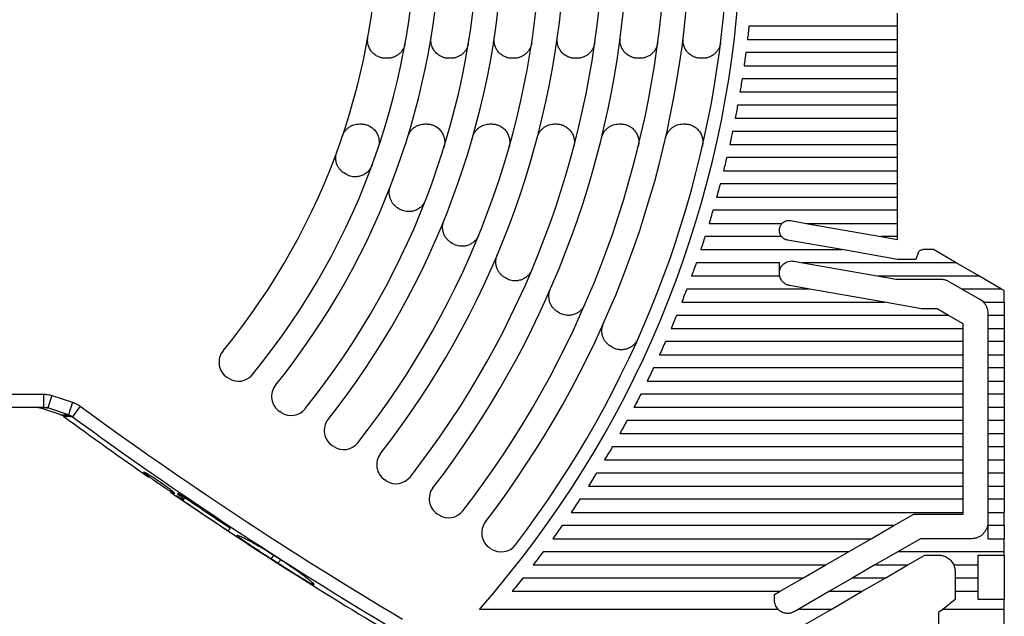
# Model space of a CAD drawing. Header units: millimetres. Extents: x 8 to 341, y 8 to 262.
# Tile 5 of 15: x 156 to 216, y 64 to 100. Entities that reach past the tile are written whole.
import ezdxf

# ---------------------------------------------------------------- set-up
doc = ezdxf.new("R2010")
doc.units = ezdxf.units.MM
doc.header["$LTSCALE"] = 1.25
doc.layers.add('DIMENSIONS', color=140, linetype='Continuous', lineweight=25)
doc.styles.add('SLDTEXTSTYLE0', font='TXT', dxfattribs={"width": 0.7})
doc.dimstyles.new('SLDDIMSTYLE2', dxfattribs={"dimtxt": 2.69751, "dimasz": 4.1275, "dimexe": 0, "dimexo": 0.0625, "dimgap": 0.674377, "dimtad": 0, "dimtih": 1, "dimtoh": 1, "dimrnd": 1e-09, "dimzin": 4, "dimdsep": 46, "dimtxsty": 'SLDTEXTSTYLE0', "dimsah": 1, "dimcen": 0.09, "dimadec": 0, "dimazin": 1, "dimtfac": 1, "dimtofl": 0, "dimtmove": 0, "dimatfit": 3, "dimfxl": 0, "dimfrac": 2, "dimtolj": 1, "dimtzin": 12, "dimarcsym": 0})

# ---------------------------------------------------------------- blocks, each defined once
blk = doc.blocks.new('_D_7')
at = {"layer": 'DIMENSIONS'}
for p, q in [((210.209, 142.555), (243.847, 142.555)), ((239.878, 142.555), (239.878, 107.477)), ((235.871, 102.586), (234.965, 102.586)), ((234.965, 102.586), (234.965, 98.299)), ((243.886, 102.586), (244.792, 102.586)), ((244.792, 102.586), (244.792, 98.299)), ((234.965, 98.299), (235.871, 98.299)), ((244.792, 98.299), (243.886, 98.299)), ((239.878, 62.555), (239.878, 97.695)), ((217.092, 62.555), (243.847, 62.555))]:
    blk.add_line(p, q, dxfattribs=at)
for points in [[(239.878, 142.555), (239.243, 138.427), (240.513, 138.427)], [(239.878, 62.555), (240.513, 66.682), (239.243, 66.682)]]:
    blk.add_solid(points, dxfattribs=at)
at = {"layer": 'DIMENSIONS', "char_height": 2.6458, "attachment_point": 1, "style": 'SLDTEXTSTYLE0'}
for s, insert in [('80.0', (235.871, 106.601)), ('3.15', (235.871, 101.71))]:
    blk.add_mtext(s, dxfattribs=dict(at, insert=insert))

msp = doc.modelspace()

# ---------------------------------------------------------------- linework, layer by layer
for p, q in [((209.005, 99.755), (209.005, 100.555)), ((209.005, 99.755), (199.947, 99.755)), ((209.005, 98.955), (209.005, 99.755)), ((199.858, 98.955), (209.005, 98.955)), ((209.005, 98.155), (209.005, 98.955)), ((177.921, 97.805), (177.819, 97.805)), ((181.777, 97.805), (181.675, 97.805)), ((185.624, 97.805), (185.523, 97.805)), ((189.465, 97.805), (189.364, 97.805)), ((193.301, 97.805), (193.2, 97.805)), ((197.132, 97.805), (197.031, 97.805)), ((209.005, 98.155), (199.758, 98.155)), ((209.005, 97.355), (209.005, 98.155)), ((199.648, 97.355), (209.005, 97.355)), ((209.005, 96.555), (209.005, 97.355)), ((209.005, 96.555), (199.529, 96.555)), ((209.005, 95.755), (209.005, 96.555)), ((199.399, 95.755), (209.005, 95.755)), ((209.005, 94.955), (209.005, 95.755)), ((209.005, 94.955), (199.258, 94.955)), ((209.005, 94.155), (209.005, 94.955)), ((176.213, 93.805), (176.319, 93.805)), ((180.209, 93.805), (180.313, 93.805)), ((184.172, 93.805), (184.276, 93.805)), ((188.112, 93.805), (188.216, 93.805)), ((192.033, 93.805), (192.136, 93.805)), ((195.938, 93.805), (196.041, 93.805)), ((199.107, 94.155), (209.005, 94.155)), ((209.005, 93.355), (209.005, 94.155)), ((209.005, 93.355), (198.946, 93.355)), ((209.005, 92.555), (209.005, 93.355)), ((198.774, 92.555), (209.005, 92.555)), ((209.005, 91.755), (209.005, 92.555)), ((209.005, 91.755), (198.592, 91.755)), ((209.005, 90.955), (209.005, 91.755)), ((175.361, 90.766), (175.275, 90.822)), ((198.399, 90.955), (209.005, 90.955)), ((209.005, 90.155), (209.005, 90.955)), ((209.005, 90.155), (198.195, 90.155)), ((209.005, 89.355), (209.005, 90.155)), ((197.98, 89.355), (209.005, 89.355)), ((209.005, 88.555), (209.005, 89.355)), ((178.622, 88.648), (178.537, 88.703)), ((209.005, 88.555), (197.755, 88.555)), ((209.005, 87.755), (209.005, 88.555)), ((197.518, 87.755), (201.976, 87.755)), ((202.497, 87.921), (203.439, 87.755)), ((203.439, 87.755), (209.005, 87.755)), ((203.439, 87.755), (207.976, 86.955)), ((209.005, 86.955), (209.005, 87.755)), ((201.805, 87.319), (201.805, 87.339)), ((181.872, 86.537), (181.787, 86.592)), ((201.931, 86.955), (197.27, 86.955)), ((205.602, 86.155), (202.292, 86.738)), ((209.005, 86.955), (207.976, 86.955)), ((207.976, 86.955), (209.005, 86.773)), ((209.005, 86.773), (209.005, 86.955)), ((197.01, 86.155), (205.602, 86.155)), ((209.005, 85.555), (205.602, 86.155)), ((210.251, 85.957), (210.105, 85.555)), ((211.185, 86.155), (210.533, 86.155)), ((212.571, 85.355), (211.185, 86.155)), ((201.805, 85.355), (196.739, 85.355)), ((201.805, 84.555), (201.805, 85.355)), ((202.673, 85.452), (203.229, 85.355)), ((203.229, 85.355), (207.766, 84.555)), ((212.571, 85.355), (203.229, 85.355)), ((210.105, 85.555), (209.005, 85.555)), ((213.956, 84.555), (212.571, 85.355)), ((185.114, 84.432), (185.028, 84.488)), ((196.456, 84.555), (201.805, 84.555)), ((207.766, 84.555), (213.956, 84.555)), ((207.766, 84.555), (208.9, 84.355)), ((208.9, 84.355), (211.635, 84.355)), ((212.135, 84.221), (212.942, 83.755)), ((215.342, 83.755), (213.956, 84.555)), ((203.664, 83.755), (196.161, 83.755)), ((203.664, 83.755), (202.416, 83.975)), ((208.202, 82.955), (203.664, 83.755)), ((212.942, 83.755), (214.328, 82.955)), ((215.342, 83.755), (212.942, 83.755)), ((215.505, 83.661), (215.342, 83.755)), ((215.505, 82.955), (215.505, 83.661)), ((195.855, 82.955), (208.202, 82.955)), ((210.47, 82.555), (208.202, 82.955)), ((214.328, 82.955), (215.505, 82.955)), ((215.505, 82.955), (215.505, 82.155)), ((188.347, 82.332), (188.262, 82.387)), ((211.421, 82.555), (210.47, 82.555)), ((212.113, 82.155), (211.421, 82.555)), ((214.505, 82.275), (214.505, 82.155)), ((212.113, 82.155), (195.536, 82.155)), ((213.005, 81.64), (212.113, 82.155)), ((213.005, 81.355), (213.005, 81.64)), ((215.505, 82.155), (214.505, 82.155)), ((214.505, 82.155), (214.505, 81.355)), ((215.505, 82.155), (215.505, 81.355)), ((195.204, 81.355), (213.005, 81.355)), ((213.005, 80.555), (213.005, 81.355)), ((214.505, 81.355), (215.505, 81.355)), ((214.505, 81.355), (214.505, 80.555)), ((215.505, 81.355), (215.505, 80.555)), ((213.005, 80.555), (194.86, 80.555)), ((213.005, 79.755), (213.005, 80.555)), ((215.505, 80.555), (214.505, 80.555)), ((214.505, 80.555), (214.505, 79.755)), ((215.505, 80.555), (215.505, 79.755)), ((191.575, 80.236), (191.49, 80.291)), ((194.503, 79.755), (213.005, 79.755)), ((213.005, 78.955), (213.005, 79.755)), ((214.505, 79.755), (215.505, 79.755)), ((214.505, 79.755), (214.505, 78.955)), ((215.505, 79.755), (215.505, 78.955)), ((213.005, 78.955), (194.133, 78.955)), ((213.005, 78.155), (213.005, 78.955)), ((215.505, 78.955), (214.505, 78.955)), ((214.505, 78.955), (214.505, 78.155)), ((215.505, 78.955), (215.505, 78.155)), ((168.248, 78.321), (168.163, 78.375)), ((193.75, 78.155), (213.005, 78.155)), ((213.005, 77.355), (213.005, 78.155)), ((214.505, 78.155), (215.505, 78.155)), ((214.505, 78.155), (214.505, 77.355)), ((215.505, 78.155), (215.505, 77.355)), ((122.501, 77.355), (156.966, 77.355)), ((156.966, 77.355), (156.966, 76.555)), ((157.476, 77.274), (157.229, 76.514)), ((157.476, 77.274), (158.744, 76.86)), ((158.744, 76.86), (158.496, 76.101)), ((213.005, 77.355), (193.353, 77.355)), ((213.005, 76.555), (213.005, 77.355)), ((215.505, 77.355), (214.505, 77.355)), ((214.505, 77.355), (214.505, 76.555)), ((215.505, 77.355), (215.505, 76.555)), ((122.501, 76.555), (156.966, 76.555)), ((156.546, 76.553), (156.51, 76.555)), ((156.698, 76.545), (156.546, 76.553)), ((156.64, 76.545), (156.765, 76.514)), ((157.993, 76.109), (156.756, 76.515)), ((158.496, 76.101), (157.229, 76.514)), ((159.203, 76.625), (158.734, 75.983)), ((171.453, 76.239), (171.368, 76.294)), ((192.942, 76.555), (213.005, 76.555)), ((213.005, 75.755), (213.005, 76.555)), ((214.505, 76.555), (215.505, 76.555)), ((214.505, 76.555), (214.505, 75.755)), ((215.505, 76.555), (215.505, 75.755)), ((213.005, 75.755), (192.517, 75.755)), ((213.005, 74.955), (213.005, 75.755)), ((215.505, 75.755), (214.505, 75.755)), ((214.505, 75.755), (214.505, 74.955)), ((215.505, 75.755), (215.505, 74.955)), ((192.078, 74.955), (213.005, 74.955)), ((213.005, 74.155), (213.005, 74.955)), ((214.505, 74.955), (215.505, 74.955)), ((214.505, 74.955), (214.505, 74.155)), ((215.505, 74.955), (215.505, 74.155)), ((174.655, 74.16), (174.571, 74.214)), ((213.005, 74.155), (191.623, 74.155)), ((213.005, 73.355), (213.005, 74.155)), ((215.505, 74.155), (214.505, 74.155)), ((214.505, 74.155), (214.505, 73.355)), ((215.505, 74.155), (215.505, 73.355)), ((191.154, 73.355), (213.005, 73.355)), ((213.005, 72.555), (213.005, 73.355)), ((214.505, 73.355), (215.505, 73.355)), ((214.505, 73.355), (214.505, 72.555)), ((215.505, 73.355), (215.505, 72.555)), ((177.855, 72.082), (177.771, 72.136)), ((213.005, 72.555), (190.669, 72.555)), ((213.005, 71.755), (213.005, 72.555)), ((215.505, 72.555), (214.505, 72.555)), ((214.505, 72.555), (214.505, 71.755)), ((215.505, 72.555), (215.505, 71.755)), ((190.167, 71.755), (213.005, 71.755)), ((213.005, 70.955), (213.005, 71.755)), ((214.505, 71.755), (215.505, 71.755)), ((214.505, 71.755), (214.505, 70.955)), ((215.505, 71.755), (215.505, 70.955)), ((165.6, 71.051), (165.527, 70.964)), ((213.005, 70.955), (189.65, 70.955)), ((213.005, 70.155), (213.005, 70.955)), ((214.505, 70.955), (214.505, 70.155)), ((215.505, 70.955), (214.505, 70.955)), ((215.505, 70.955), (215.505, 70.155)), ((181.053, 70.005), (180.969, 70.059)), ((189.115, 70.155), (213.005, 70.155)), ((208.783, 69.355), (209.995, 70.055)), ((209.995, 70.055), (213.005, 70.055)), ((213.005, 70.055), (213.005, 70.155)), ((214.505, 70.155), (215.505, 70.155)), ((214.505, 70.155), (214.505, 69.555)), ((215.505, 69.355), (215.505, 70.155)), ((208.783, 69.355), (188.563, 69.355)), ((207.397, 68.555), (208.783, 69.355)), ((214.505, 69.355), (214.505, 68.555)), ((215.505, 69.355), (214.505, 69.355)), ((215.505, 69.355), (215.505, 68.555)), ((187.993, 68.555), (207.397, 68.555)), ((206.012, 67.755), (207.397, 68.555)), ((210.397, 68.555), (209.012, 67.755)), ((213.505, 68.555), (210.397, 68.555)), ((214.505, 68.555), (215.505, 68.555)), ((215.505, 67.755), (215.505, 68.555)), ((184.25, 67.929), (184.166, 67.983)), ((171.013, 67.545), (170.831, 67.329)), ((171.255, 67.057), (171.438, 67.274)), ((206.012, 67.755), (187.405, 67.755)), ((204.626, 66.955), (206.012, 67.755)), ((209.012, 67.755), (207.626, 66.955)), ((215.505, 67.755), (209.012, 67.755)), ((209.626, 66.955), (210.665, 67.555)), ((210.665, 67.555), (211.505, 67.555)), ((213.905, 67.555), (215.505, 67.555)), ((213.905, 66.955), (213.905, 67.555)), ((215.505, 67.555), (215.505, 67.755)), ((215.505, 67.555), (215.505, 64.855)), ((186.797, 66.955), (204.626, 66.955)), ((203.24, 66.155), (204.626, 66.955)), ((207.626, 66.955), (206.24, 66.155)), ((207.626, 66.955), (209.626, 66.955)), ((208.24, 66.155), (209.626, 66.955)), ((212.421, 66.955), (213.905, 66.955)), ((213.905, 66.155), (213.905, 66.955)), ((203.24, 66.155), (186.169, 66.155)), ((201.855, 65.355), (203.24, 66.155)), ((206.24, 66.155), (204.855, 65.355)), ((208.24, 66.155), (206.24, 66.155)), ((206.855, 65.355), (208.24, 66.155)), ((212.505, 66.555), (212.505, 66.155)), ((212.505, 66.155), (212.505, 65.355)), ((213.905, 66.155), (212.505, 66.155)), ((213.905, 65.355), (213.905, 66.155)), ((185.521, 65.355), (201.855, 65.355)), ((201.505, 65.153), (201.855, 65.355)), ((201.505, 64.806), (201.505, 65.153)), ((204.855, 65.355), (202.949, 64.255)), ((204.855, 65.355), (206.855, 65.355)), ((204.949, 64.255), (206.855, 65.355)), ((212.505, 64.855), (211.755, 64.255)), ((212.505, 65.355), (213.905, 65.355)), ((212.505, 65.355), (212.505, 64.855)), ((213.905, 64.855), (213.905, 65.355)), ((215.505, 64.855), (213.905, 64.855)), ((215.505, 64.255), (215.505, 64.855)), ((201.725, 64.255), (183.533, 64.255)), ((201.755, 64.232), (201.575, 64.484)), ((202.949, 64.255), (202.705, 64.113)), ((204.949, 64.255), (202.949, 64.255)), ((203.39, 63.355), (204.949, 64.255)), ((211.755, 64.255), (211.505, 64.055)), ((215.505, 64.255), (211.755, 64.255)), ((215.505, 63.355), (215.505, 64.255)), ((211.505, 64.055), (211.505, 63.355))]:
    msp.add_line(p, q)
for centre, radius, start, end in [((135.505, 106.555), 64, 318.62859, 32.40751), ((135.505, 106.555), 44.2, 320.67806, 39.30221), ((135.505, 106.555), 48, 321.19212, 35.59765), ((135.505, 106.555), 51.8, 321.62876, 32.57897), ((135.505, 106.555), 55.6, 322.00426, 30.06072), ((135.505, 106.555), 59.4, 322.33063, 27.9219), ((135.505, 106.555), 63.2, 322.61693, 26.07923), ((135.505, 106.555), 45.7, 321.17967, 35.68533), ((135.505, 106.555), 49.5, 321.61811, 32.65136), ((135.505, 106.555), 53.3, 321.99505, 30.12169), ((135.505, 106.555), 57.1, 322.32259, 27.97409), ((135.505, 106.555), 60.9, 322.60985, 26.12446), ((135.505, 106.555), 41.9, 320.6633, 39.41136), ((168.763, 79.298), 1.1, 140.6633, 237), ((168.847, 79.243), 1.1, 237, 320.67806), ((171.967, 77.217), 1.1, 141.17967, 237), ((156.507, 75.755), 0.8, 71.8541, 90), ((304.694, 275.675), 246.553, 233.83597, 239.3083), ((172.052, 77.162), 1.1, 237, 321.19212), ((157.744, 75.349), 0.8, 53.73795, 71.85423), ((304.694, 275.675), 247.645, 233.73797, 235.20795), ((304.694, 275.675), 247.348, 233.83597, 239.3083), ((175.17, 75.137), 1.1, 141.61811, 237), ((175.254, 75.082), 1.1, 237, 321.62876), ((178.37, 73.059), 1.1, 141.99505, 237), ((178.454, 73.004), 1.1, 237, 322.00426), ((304.694, 275.675), 247.645, 235.57968, 239.19825), ((181.568, 70.982), 1.1, 142.32259, 237), ((304.694, 275.675), 247.637, 235.67269, 236.55694), ((304.694, 275.675), 247.423, 235.6776, 236.56261), ((181.652, 70.927), 1.1, 237, 322.33063), ((184.765, 68.906), 1.1, 142.60985, 237), ((184.849, 68.851), 1.1, 237, 322.61693)]:
    msp.add_arc(centre, radius, start, end)
for points in [[(199.947, 99.755), (199.933, 99.621), (199.904, 99.354), (199.873, 99.088), (199.858, 98.955)], [(199.758, 98.155), (199.74, 98.021), (199.705, 97.754), (199.667, 97.488), (199.648, 97.355)], [(199.529, 96.555), (199.508, 96.421), (199.465, 96.154), (199.421, 95.888), (199.399, 95.755)], [(199.258, 94.955), (199.234, 94.821), (199.185, 94.554), (199.133, 94.288), (199.107, 94.155)], [(198.946, 93.355), (198.918, 93.221), (198.862, 92.954), (198.804, 92.688), (198.774, 92.555)], [(198.592, 91.755), (198.561, 91.621), (198.497, 91.354), (198.432, 91.088), (198.399, 90.955)], [(198.195, 90.155), (198.16, 90.021), (198.09, 89.754), (198.017, 89.488), (197.98, 89.355)], [(197.755, 88.555), (197.716, 88.421), (197.638, 88.154), (197.558, 87.888), (197.518, 87.755)], [(197.27, 86.955), (197.227, 86.821), (197.142, 86.554), (197.054, 86.288), (197.01, 86.155)], [(196.739, 85.355), (196.692, 85.221), (196.599, 84.954), (196.504, 84.688), (196.456, 84.555)], [(196.161, 83.755), (196.111, 83.621), (196.01, 83.354), (195.906, 83.088), (195.855, 82.955)], [(195.536, 82.155), (195.481, 82.021), (195.372, 81.754), (195.26, 81.488), (195.204, 81.355)], [(194.86, 80.555), (194.801, 80.421), (194.684, 80.154), (194.563, 79.888), (194.503, 79.755)], [(194.133, 78.955), (194.07, 78.821), (193.944, 78.554), (193.814, 78.288), (193.75, 78.155)], [(193.353, 77.355), (193.285, 77.221), (193.15, 76.953), (193.011, 76.688), (192.942, 76.555)], [(156.966, 76.555), (157.055, 76.555), (157.144, 76.541), (157.229, 76.514)], [(157.993, 76.109), (157.993, 76.109), (158.159, 76.107), (158.496, 76.101)], [(158.496, 76.101), (158.581, 76.074), (158.662, 76.034), (158.734, 75.983)], [(192.517, 75.755), (192.445, 75.621), (192.3, 75.353), (192.152, 75.087), (192.078, 74.955)], [(191.623, 74.155), (191.546, 74.021), (191.391, 73.753), (191.233, 73.487), (191.154, 73.355)], [(190.669, 72.555), (190.586, 72.421), (190.42, 72.153), (190.252, 71.887), (190.167, 71.755)], [(165.062, 71.188), (165.205, 71.098), (165.347, 71.009), (165.491, 70.921)], [(165.527, 70.964), (165.396, 71.067), (165.265, 71.17), (165.135, 71.274)], [(189.65, 70.955), (189.561, 70.821), (189.385, 70.553), (189.205, 70.287), (189.115, 70.155)], [(188.563, 69.355), (188.469, 69.221), (188.281, 68.953), (188.089, 68.687), (187.993, 68.555)], [(171.255, 67.057), (171.114, 67.147), (170.972, 67.238), (170.831, 67.329)], [(171.013, 67.546), (171.154, 67.455), (171.296, 67.364), (171.438, 67.274)], [(187.405, 67.755), (187.304, 67.621), (187.103, 67.353), (186.899, 67.087), (186.797, 66.955)], [(186.169, 66.155), (186.062, 66.021), (185.847, 65.753), (185.63, 65.487), (185.521, 65.355)]]:
    msp.add_open_spline(points, degree=3)
for points, knots in [([(177.819, 97.805), (177.787, 97.805), (177.722, 97.807), (177.627, 97.82), (177.533, 97.84), (177.442, 97.87), (177.308, 97.925), (177.142, 98.025), (176.968, 98.194), (176.833, 98.395), (176.757, 98.596), (176.722, 98.78), (176.714, 98.941), (176.729, 99.047), (176.736, 99.1)], [0, 0, 0, 0, 0.050393, 0.100225, 0.149884, 0.199761, 0.250242, 0.375013, 0.500067, 0.624838, 0.749892, 0.833502, 0.916268, 1, 1, 1, 1]), ([(181.675, 97.805), (181.643, 97.805), (181.58, 97.807), (181.485, 97.82), (181.392, 97.84), (181.301, 97.869), (181.169, 97.923), (181.004, 98.022), (180.83, 98.188), (180.695, 98.386), (180.617, 98.585), (180.58, 98.767), (180.57, 98.926), (180.584, 99.031), (180.59, 99.084)], [0, 0, 0, 0, 0.050385, 0.10022, 0.149885, 0.199764, 0.250238, 0.375009, 0.500066, 0.624837, 0.749894, 0.833498, 0.916273, 1, 1, 1, 1]), ([(185.523, 97.805), (185.491, 97.805), (185.428, 97.807), (185.334, 97.819), (185.242, 97.839), (185.152, 97.868), (185.02, 97.922), (184.856, 98.019), (184.683, 98.182), (184.547, 98.378), (184.468, 98.575), (184.429, 98.755), (184.418, 98.914), (184.43, 99.018), (184.436, 99.071)], [0, 0, 0, 0, 0.050378, 0.100215, 0.149885, 0.199767, 0.250234, 0.375006, 0.500065, 0.624836, 0.749895, 0.833494, 0.916277, 1, 1, 1, 1]), ([(189.364, 97.805), (189.333, 97.805), (189.27, 97.807), (189.176, 97.819), (189.085, 97.839), (188.995, 97.867), (188.864, 97.92), (188.7, 98.016), (188.528, 98.178), (188.392, 98.372), (188.311, 98.567), (188.272, 98.746), (188.259, 98.903), (188.27, 99.007), (188.275, 99.059)], [0, 0, 0, 0, 0.0503726, 0.1002109, 0.149885, 0.1997688, 0.2502313, 0.3750092, 0.5000641, 0.6248418, 0.7498966, 0.8334905, 0.9162808, 1, 1, 1, 1]), ([(193.2, 97.805), (193.168, 97.805), (193.106, 97.807), (193.013, 97.819), (192.922, 97.839), (192.832, 97.866), (192.702, 97.919), (192.539, 98.014), (192.367, 98.174), (192.23, 98.366), (192.149, 98.56), (192.109, 98.737), (192.095, 98.893), (192.105, 98.997), (192.109, 99.049)], [0, 0, 0, 0, 0.050368, 0.100207, 0.149885, 0.199771, 0.250229, 0.375007, 0.500063, 0.624841, 0.749898, 0.833488, 0.916284, 1, 1, 1, 1]), ([(197.031, 97.805), (197, 97.805), (196.938, 97.807), (196.845, 97.819), (196.754, 97.838), (196.665, 97.866), (196.536, 97.918), (196.373, 98.012), (196.201, 98.171), (196.064, 98.361), (195.983, 98.553), (195.941, 98.73), (195.926, 98.885), (195.935, 98.988), (195.939, 99.04)], [0, 0, 0, 0, 0.050363, 0.100204, 0.149885, 0.199772, 0.250227, 0.375005, 0.500063, 0.624841, 0.749899, 0.833485, 0.916287, 1, 1, 1, 1]), ([(179.003, 98.709), (178.997, 98.679), (178.984, 98.618), (178.956, 98.53), (178.921, 98.444), (178.863, 98.331), (178.77, 98.196), (178.63, 98.056), (178.467, 97.943), (178.29, 97.863), (178.106, 97.813), (177.982, 97.807), (177.921, 97.805)], [0, 0, 0, 0, 0.0607475, 0.1211025, 0.1814993, 0.2423713, 0.3710687, 0.5001052, 0.6288027, 0.7578393, 0.8788364, 1, 1, 1, 1]), ([(182.862, 98.725), (182.856, 98.694), (182.845, 98.633), (182.817, 98.543), (182.783, 98.456), (182.725, 98.341), (182.633, 98.204), (182.492, 98.061), (182.328, 97.945), (182.15, 97.864), (181.964, 97.814), (181.839, 97.808), (181.777, 97.805)], [0, 0, 0, 0, 0.060711, 0.121021, 0.181372, 0.242206, 0.370989, 0.500107, 0.628891, 0.758009, 0.878923, 1, 1, 1, 1]), ([(186.712, 98.739), (186.706, 98.707), (186.695, 98.646), (186.669, 98.555), (186.635, 98.467), (186.578, 98.35), (186.486, 98.211), (186.345, 98.066), (186.18, 97.948), (186.001, 97.865), (185.813, 97.814), (185.687, 97.808), (185.624, 97.805)], [0, 0, 0, 0, 0.0606798, 0.1209507, 0.1812623, 0.2420633, 0.3709209, 0.500109, 0.6289667, 0.7581548, 0.8789964, 1, 1, 1, 1]), ([(190.554, 98.75), (190.549, 98.719), (190.539, 98.656), (190.513, 98.565), (190.48, 98.476), (190.423, 98.357), (190.332, 98.216), (190.191, 98.069), (190.025, 97.95), (189.844, 97.866), (189.656, 97.814), (189.529, 97.808), (189.465, 97.805)], [0, 0, 0, 0, 0.060648, 0.120883, 0.181162, 0.24194, 0.370855, 0.50011, 0.629025, 0.758281, 0.879054, 1, 1, 1, 1]), ([(194.391, 98.76), (194.386, 98.729), (194.376, 98.666), (194.351, 98.573), (194.319, 98.484), (194.263, 98.364), (194.171, 98.221), (194.03, 98.073), (193.864, 97.952), (193.682, 97.867), (193.492, 97.814), (193.365, 97.808), (193.301, 97.805)], [0, 0, 0, 0, 0.060624, 0.12083, 0.181079, 0.241832, 0.370803, 0.500112, 0.629083, 0.758391, 0.87911, 1, 1, 1, 1]), ([(198.223, 98.769), (198.219, 98.737), (198.209, 98.674), (198.185, 98.581), (198.152, 98.49), (198.097, 98.37), (198.006, 98.226), (197.864, 98.076), (197.698, 97.953), (197.515, 97.868), (197.324, 97.814), (197.196, 97.808), (197.132, 97.805)], [0, 0, 0, 0, 0.0606029, 0.120783, 0.181006, 0.2417367, 0.3707573, 0.500113, 0.6291334, 0.7584889, 0.8791591, 1, 1, 1, 1]), ([(175.172, 93.059), (175.181, 93.085), (175.2, 93.137), (175.236, 93.212), (175.278, 93.285), (175.341, 93.379), (175.436, 93.489), (175.57, 93.602), (175.721, 93.693), (175.881, 93.757), (176.047, 93.797), (176.158, 93.802), (176.213, 93.805)], [0, 0, 0, 0, 0.061093, 0.121883, 0.182721, 0.243959, 0.371826, 0.500085, 0.627952, 0.756211, 0.878009, 1, 1, 1, 1]), ([(176.319, 93.805), (176.354, 93.804), (176.424, 93.802), (176.527, 93.787), (176.628, 93.762), (176.727, 93.728), (176.869, 93.663), (177.045, 93.546), (177.221, 93.351), (177.349, 93.122), (177.409, 92.895), (177.424, 92.693), (177.409, 92.518), (177.377, 92.407), (177.361, 92.351)], [0, 0, 0, 0, 0.050475, 0.1002832, 0.1498809, 0.1997299, 0.2502852, 0.3750534, 0.5000791, 0.6248474, 0.7498732, 0.8335492, 0.916212, 1, 1, 1, 1]), ([(179.158, 93.03), (179.167, 93.057), (179.185, 93.111), (179.219, 93.188), (179.26, 93.263), (179.323, 93.361), (179.417, 93.476), (179.553, 93.594), (179.706, 93.689), (179.869, 93.755), (180.038, 93.797), (180.152, 93.802), (180.209, 93.805)], [0, 0, 0, 0, 0.061033, 0.121747, 0.182508, 0.243682, 0.371694, 0.500089, 0.628101, 0.756495, 0.878154, 1, 1, 1, 1]), ([(180.313, 93.805), (180.348, 93.804), (180.416, 93.802), (180.518, 93.787), (180.618, 93.764), (180.715, 93.73), (180.856, 93.667), (181.03, 93.553), (181.206, 93.363), (181.336, 93.139), (181.399, 92.917), (181.418, 92.718), (181.408, 92.546), (181.379, 92.435), (181.364, 92.38)], [0, 0, 0, 0, 0.050459, 0.100272, 0.149882, 0.199736, 0.250277, 0.375046, 0.500077, 0.624846, 0.749877, 0.83354, 0.916223, 1, 1, 1, 1]), ([(183.114, 93.006), (183.123, 93.033), (183.14, 93.088), (183.174, 93.168), (183.213, 93.245), (183.275, 93.346), (183.37, 93.464), (183.506, 93.586), (183.661, 93.685), (183.827, 93.754), (183.999, 93.797), (184.115, 93.802), (184.172, 93.805)], [0, 0, 0, 0, 0.0609815, 0.1216298, 0.1823243, 0.2434433, 0.3715809, 0.5000918, 0.6282294, 0.7567404, 0.8782784, 1, 1, 1, 1]), ([(184.276, 93.805), (184.311, 93.804), (184.378, 93.802), (184.479, 93.788), (184.578, 93.765), (184.674, 93.732), (184.813, 93.67), (184.986, 93.559), (185.162, 93.373), (185.292, 93.154), (185.359, 92.936), (185.38, 92.739), (185.374, 92.569), (185.348, 92.459), (185.335, 92.404)], [0, 0, 0, 0, 0.050446, 0.100263, 0.149882, 0.199741, 0.25027, 0.37504, 0.500075, 0.624844, 0.74988, 0.833533, 0.916232, 1, 1, 1, 1]), ([(187.048, 92.985), (187.057, 93.013), (187.073, 93.069), (187.105, 93.151), (187.144, 93.229), (187.206, 93.333), (187.3, 93.454), (187.437, 93.58), (187.594, 93.681), (187.762, 93.752), (187.937, 93.797), (188.054, 93.802), (188.112, 93.805)], [0, 0, 0, 0, 0.060936, 0.121528, 0.182164, 0.243235, 0.371482, 0.500094, 0.628341, 0.756954, 0.878387, 1, 1, 1, 1]), ([(188.216, 93.805), (188.249, 93.804), (188.317, 93.802), (188.416, 93.788), (188.514, 93.765), (188.609, 93.734), (188.747, 93.673), (188.918, 93.564), (189.094, 93.382), (189.226, 93.166), (189.294, 92.951), (189.319, 92.757), (189.315, 92.589), (189.292, 92.48), (189.28, 92.425)], [0, 0, 0, 0, 0.050435, 0.100255, 0.149883, 0.199745, 0.250264, 0.375034, 0.500073, 0.624843, 0.749882, 0.833527, 0.916239, 1, 1, 1, 1]), ([(190.964, 92.966), (190.972, 92.995), (190.988, 93.052), (191.019, 93.135), (191.057, 93.216), (191.118, 93.321), (191.212, 93.445), (191.351, 93.574), (191.508, 93.678), (191.679, 93.751), (191.855, 93.796), (191.974, 93.802), (192.033, 93.805)], [0, 0, 0, 0, 0.060896, 0.121438, 0.182024, 0.243052, 0.371395, 0.500097, 0.628439, 0.757141, 0.878482, 1, 1, 1, 1]), ([(192.136, 93.805), (192.169, 93.804), (192.236, 93.802), (192.334, 93.788), (192.431, 93.766), (192.526, 93.735), (192.663, 93.676), (192.833, 93.569), (193.008, 93.389), (193.141, 93.177), (193.211, 92.965), (193.238, 92.773), (193.237, 92.606), (193.215, 92.498), (193.204, 92.443)], [0, 0, 0, 0, 0.050426, 0.100249, 0.149883, 0.199749, 0.250259, 0.37503, 0.500072, 0.624842, 0.749884, 0.833521, 0.916245, 1, 1, 1, 1]), ([(194.866, 92.95), (194.873, 92.979), (194.888, 93.037), (194.919, 93.122), (194.956, 93.203), (195.017, 93.311), (195.11, 93.438), (195.249, 93.569), (195.408, 93.675), (195.58, 93.75), (195.758, 93.796), (195.878, 93.802), (195.938, 93.805)], [0, 0, 0, 0, 0.060861, 0.121358, 0.181899, 0.242891, 0.371317, 0.500099, 0.628526, 0.757307, 0.878566, 1, 1, 1, 1]), ([(196.041, 93.805), (196.074, 93.804), (196.14, 93.802), (196.238, 93.788), (196.334, 93.767), (196.427, 93.736), (196.564, 93.678), (196.733, 93.572), (196.908, 93.396), (197.041, 93.186), (197.113, 92.977), (197.142, 92.787), (197.143, 92.621), (197.123, 92.513), (197.113, 92.459)], [0, 0, 0, 0, 0.050417, 0.100243, 0.149884, 0.199752, 0.250255, 0.375026, 0.500071, 0.624841, 0.749886, 0.833516, 0.916251, 1, 1, 1, 1]), ([(175.275, 90.822), (175.25, 90.839), (175.2, 90.872), (175.132, 90.93), (175.068, 90.994), (174.988, 91.087), (174.901, 91.219), (174.825, 91.395), (174.78, 91.581), (174.769, 91.768), (174.787, 91.951), (174.823, 92.066), (174.841, 92.123)], [0, 0, 0, 0, 0.060859, 0.121353, 0.181891, 0.24288, 0.371312, 0.500099, 0.628531, 0.757318, 0.878572, 1, 1, 1, 1]), ([(176.992, 91.309), (176.98, 91.278), (176.956, 91.217), (176.909, 91.13), (176.856, 91.047), (176.795, 90.97), (176.693, 90.862), (176.536, 90.74), (176.31, 90.636), (176.067, 90.584), (175.846, 90.588), (175.658, 90.626), (175.503, 90.682), (175.408, 90.738), (175.361, 90.766)], [0, 0, 0, 0, 0.050417, 0.100242, 0.149884, 0.199752, 0.250255, 0.375025, 0.50007, 0.624841, 0.749887, 0.833516, 0.916251, 1, 1, 1, 1]), ([(178.537, 88.703), (178.512, 88.72), (178.461, 88.755), (178.392, 88.814), (178.328, 88.878), (178.247, 88.973), (178.159, 89.107), (178.084, 89.286), (178.04, 89.475), (178.032, 89.665), (178.052, 89.851), (178.091, 89.966), (178.11, 90.024)], [0, 0, 0, 0, 0.060815, 0.121253, 0.181735, 0.242677, 0.371215, 0.500101, 0.628639, 0.757526, 0.878677, 1, 1, 1, 1]), ([(180.247, 89.172), (180.234, 89.142), (180.209, 89.081), (180.162, 88.996), (180.107, 88.915), (180.046, 88.839), (179.944, 88.734), (179.786, 88.615), (179.562, 88.515), (179.321, 88.465), (179.103, 88.47), (178.917, 88.509), (178.763, 88.565), (178.669, 88.62), (178.622, 88.648)], [0, 0, 0, 0, 0.050407, 0.100235, 0.149884, 0.199756, 0.250249, 0.37502, 0.500069, 0.62484, 0.749889, 0.83351, 0.916258, 1, 1, 1, 1]), ([(181.787, 86.592), (181.762, 86.61), (181.711, 86.644), (181.641, 86.704), (181.576, 86.769), (181.494, 86.866), (181.406, 87.002), (181.331, 87.183), (181.289, 87.375), (181.282, 87.567), (181.306, 87.755), (181.347, 87.871), (181.367, 87.929)], [0, 0, 0, 0, 0.0607764, 0.1211675, 0.181601, 0.2425034, 0.371132, 0.5001036, 0.6287323, 0.757704, 0.8787678, 1, 1, 1, 1]), ([(201.805, 87.339), (201.806, 87.365), (201.808, 87.416), (201.823, 87.491), (201.852, 87.576), (201.899, 87.668), (201.95, 87.726), (201.976, 87.755)], [0, 0, 0, 0, 0.166549, 0.332336, 0.50019, 0.749366, 1, 1, 1, 1]), ([(201.976, 87.755), (201.993, 87.771), (202.027, 87.803), (202.086, 87.844), (202.149, 87.877), (202.237, 87.911), (202.355, 87.936), (202.45, 87.926), (202.497, 87.921)], [0, 0, 0, 0, 0.125464, 0.24946, 0.373832, 0.500408, 0.749464, 1, 1, 1, 1]), ([(183.491, 87.045), (183.478, 87.015), (183.452, 86.956), (183.404, 86.872), (183.349, 86.793), (183.287, 86.719), (183.184, 86.616), (183.027, 86.499), (182.804, 86.402), (182.565, 86.354), (182.348, 86.36), (182.164, 86.399), (182.011, 86.455), (181.919, 86.509), (181.872, 86.537)], [0, 0, 0, 0, 0.0503984, 0.1002293, 0.1498842, 0.1997592, 0.2502449, 0.3750161, 0.5000677, 0.624839, 0.7498907, 0.8335055, 0.9162637, 1, 1, 1, 1]), ([(201.931, 86.955), (201.918, 86.972), (201.892, 87.007), (201.861, 87.065), (201.832, 87.136), (201.809, 87.221), (201.806, 87.286), (201.805, 87.319)], [0, 0, 0, 0, 0.166407, 0.332435, 0.500139, 0.749346, 1, 1, 1, 1]), ([(202.292, 86.738), (202.269, 86.743), (202.222, 86.753), (202.155, 86.779), (202.081, 86.817), (202.002, 86.873), (201.955, 86.927), (201.931, 86.955)], [0, 0, 0, 0, 0.166484, 0.332382, 0.500167, 0.749357, 1, 1, 1, 1]), ([(185.028, 84.488), (185.003, 84.505), (184.952, 84.54), (184.881, 84.6), (184.815, 84.666), (184.733, 84.764), (184.645, 84.902), (184.57, 85.085), (184.529, 85.28), (184.524, 85.474), (184.55, 85.663), (184.593, 85.779), (184.614, 85.838)], [0, 0, 0, 0, 0.060743, 0.121093, 0.181485, 0.242352, 0.37106, 0.500105, 0.628813, 0.757859, 0.878846, 1, 1, 1, 1]), ([(210.251, 85.957), (210.272, 86.015), (210.311, 86.065), (210.411, 86.135), (210.472, 86.155), (210.533, 86.155)], [0, 0, 0, 0, 0.5, 0.5, 1, 1, 1, 1]), ([(201.805, 84.724), (201.806, 84.751), (201.807, 84.805), (201.821, 84.884), (201.843, 84.962), (201.883, 85.062), (201.953, 85.178), (202.065, 85.295), (202.2, 85.386), (202.352, 85.444), (202.513, 85.471), (202.62, 85.459), (202.673, 85.452)], [0, 0, 0, 0, 0.062869, 0.125034, 0.187252, 0.250275, 0.375017, 0.500181, 0.624924, 0.750088, 0.874941, 1, 1, 1, 1]), ([(186.726, 84.927), (186.713, 84.897), (186.686, 84.839), (186.637, 84.756), (186.582, 84.678), (186.52, 84.605), (186.417, 84.504), (186.26, 84.39), (186.038, 84.295), (185.801, 84.249), (185.585, 84.256), (185.403, 84.295), (185.251, 84.35), (185.16, 84.405), (185.114, 84.432)], [0, 0, 0, 0, 0.050391, 0.100224, 0.149884, 0.199762, 0.250241, 0.375012, 0.500067, 0.624838, 0.749892, 0.833501, 0.916268, 1, 1, 1, 1]), ([(202.416, 83.975), (202.389, 83.98), (202.335, 83.992), (202.256, 84.02), (202.166, 84.064), (202.07, 84.131), (201.975, 84.225), (201.898, 84.335), (201.844, 84.454), (201.811, 84.578), (201.807, 84.662), (201.805, 84.703)], [0, 0, 0, 0, 0.080824, 0.16124, 0.242283, 0.370929, 0.500076, 0.628722, 0.75787, 0.878812, 1, 1, 1, 1]), ([(211.635, 84.355), (211.67, 84.354), (211.74, 84.352), (211.844, 84.335), (211.944, 84.308), (212.042, 84.271), (212.104, 84.237), (212.135, 84.221)], [0, 0, 0, 0, 0.202242, 0.401125, 0.598875, 0.797758, 1, 1, 1, 1]), ([(188.262, 82.387), (188.237, 82.405), (188.185, 82.44), (188.114, 82.501), (188.048, 82.567), (187.965, 82.666), (187.877, 82.806), (187.802, 82.991), (187.762, 83.188), (187.759, 83.384), (187.786, 83.574), (187.831, 83.691), (187.853, 83.749)], [0, 0, 0, 0, 0.060714, 0.121028, 0.181383, 0.24222, 0.370996, 0.500107, 0.628883, 0.757994, 0.878915, 1, 1, 1, 1]), ([(189.955, 82.815), (189.941, 82.786), (189.914, 82.728), (189.865, 82.647), (189.809, 82.57), (189.746, 82.498), (189.643, 82.398), (189.487, 82.286), (189.266, 82.193), (189.03, 82.149), (188.816, 82.156), (188.634, 82.196), (188.484, 82.251), (188.393, 82.305), (188.347, 82.332)], [0, 0, 0, 0, 0.0503851, 0.1002198, 0.1498846, 0.1997642, 0.2502379, 0.3750093, 0.5000657, 0.6248373, 0.7498938, 0.8334978, 0.9162726, 1, 1, 1, 1]), ([(214.005, 83.141), (214.035, 83.122), (214.095, 83.086), (214.176, 83.02), (214.249, 82.946), (214.315, 82.864), (214.385, 82.756), (214.45, 82.619), (214.497, 82.45), (214.502, 82.333), (214.505, 82.275)], [0, 0, 0, 0, 0.101079, 0.200519, 0.299435, 0.398956, 0.500193, 0.667557, 0.832416, 1, 1, 1, 1]), ([(191.49, 80.291), (191.465, 80.309), (191.413, 80.344), (191.341, 80.406), (191.275, 80.472), (191.192, 80.572), (191.103, 80.713), (191.029, 80.9), (190.989, 81.098), (190.987, 81.296), (191.017, 81.487), (191.063, 81.605), (191.086, 81.663)], [0, 0, 0, 0, 0.0606885, 0.1209702, 0.1812927, 0.2421029, 0.3709399, 0.5001085, 0.6289456, 0.7581143, 0.8789759, 1, 1, 1, 1]), ([(193.178, 80.709), (193.165, 80.68), (193.137, 80.623), (193.087, 80.542), (193.031, 80.466), (192.968, 80.395), (192.865, 80.297), (192.709, 80.186), (192.488, 80.095), (192.253, 80.052), (192.041, 80.061), (191.861, 80.1), (191.712, 80.155), (191.621, 80.209), (191.575, 80.236)], [0, 0, 0, 0, 0.0503797, 0.1002159, 0.1498848, 0.1997662, 0.2502351, 0.3750066, 0.5000649, 0.6248365, 0.749895, 0.8334947, 0.9162761, 1, 1, 1, 1]), ([(156.966, 77.355), (157.009, 77.354), (157.096, 77.352), (157.225, 77.336), (157.352, 77.311), (157.435, 77.286), (157.476, 77.274)], [0, 0, 0, 0, 0.250878, 0.500127, 0.749313, 1, 1, 1, 1]), ([(158.744, 76.86), (158.785, 76.846), (158.866, 76.817), (158.984, 76.762), (159.097, 76.699), (159.168, 76.65), (159.203, 76.625)], [0, 0, 0, 0, 0.251168, 0.500508, 0.749594, 1, 1, 1, 1]), ([(157.229, 76.514), (157.088, 76.514), (156.842, 76.515), (156.802, 76.515), (156.785, 76.515)], [0, 0, 0, 0, 0.573266, 1, 1, 1, 1]), ([(158.734, 75.983), (158.7, 75.984), (158.634, 75.985), (158.546, 75.987), (158.469, 75.989), (158.402, 75.99), (158.345, 75.991), (158.298, 75.992), (158.262, 75.993), (158.236, 75.994), (158.22, 75.994), (158.218, 75.994), (158.217, 75.994)], [0, 0, 0, 0, 0.100551, 0.200917, 0.301121, 0.401186, 0.501136, 0.600996, 0.700788, 0.800536, 0.900266, 1, 1, 1, 1]), ([(163.076, 72.601), (163.107, 72.563), (163.212, 72.478), (163.531, 72.24), (163.736, 72.094), (164.165, 71.797), (164.379, 71.653), (164.732, 71.425), (164.863, 71.346), (164.926, 71.318)], [0, 0, 0, 0, 0.25, 0.25, 0.5, 0.5, 0.75, 0.75, 1, 1, 1, 1]), ([(163.08, 72.612), (163.079, 72.617), (163.076, 72.632), (163.188, 72.578), (163.398, 72.459), (163.684, 72.28), (164.003, 72.068), (164.324, 71.843), (164.607, 71.632), (164.832, 71.454), (164.904, 71.386), (164.94, 71.352)], [0, 0, 0, 0, 0.053055, 0.17244, 0.2921, 0.411359, 0.529837, 0.647602, 0.765032, 0.882518, 1, 1, 1, 1]), ([(164.94, 71.352), (164.956, 71.335), (164.978, 71.311), (164.962, 71.315), (164.958, 71.316)], [0, 0, 0, 0, 0.7259415, 1, 1, 1, 1]), ([(165.047, 71.169), (165.049, 71.172), (165.052, 71.176), (165.059, 71.184), (165.062, 71.188)], [0, 0, 0, 0, 0.5000038, 1, 1, 1, 1]), ([(165.135, 71.274), (165.142, 71.284), (165.158, 71.302), (165.175, 71.323), (165.184, 71.334)], [0, 0, 0, 0, 0.500012, 1, 1, 1, 1]), ([(165.491, 70.921), (165.496, 70.927), (165.507, 70.94), (165.52, 70.956), (165.527, 70.964)], [0, 0, 0, 0, 0.500009, 1, 1, 1, 1]), ([(168.357, 69.203), (168.345, 69.188), (168.32, 69.159), (168.29, 69.123), (168.264, 69.092), (168.244, 69.068), (168.228, 69.049), (168.222, 69.042), (168.219, 69.039)], [0, 0, 0, 0, 0.16665, 0.333306, 0.499968, 0.666638, 0.833315, 1, 1, 1, 1]), ([(214.505, 69.555), (214.504, 69.523), (214.502, 69.46), (214.489, 69.367), (214.467, 69.275), (214.424, 69.152), (214.347, 69.002), (214.217, 68.843), (214.058, 68.712), (213.88, 68.621), (213.693, 68.565), (213.568, 68.558), (213.505, 68.555)], [0, 0, 0, 0, 0.060259, 0.120021, 0.179824, 0.240208, 0.369998, 0.50013, 0.629921, 0.760053, 0.879943, 1, 1, 1, 1]), ([(170.831, 67.329), (170.691, 67.418), (170.554, 67.507), (170.284, 67.682), (170.15, 67.769), (169.895, 67.936), (169.774, 68.015), (169.546, 68.167), (169.438, 68.239), (169.246, 68.37), (169.16, 68.43), (169.011, 68.537), (168.948, 68.584), (168.85, 68.661), (168.814, 68.693), (168.771, 68.739), (168.763, 68.754), (168.776, 68.768), (168.797, 68.766), (168.866, 68.747), (168.913, 68.729), (169.035, 68.676), (169.109, 68.642), (169.276, 68.559), (169.371, 68.511), (169.581, 68.399), (169.694, 68.337), (169.933, 68.203), (170.061, 68.129), (170.324, 67.974), (170.458, 67.893), (170.733, 67.724), (170.873, 67.635), (171.013, 67.546)], [0, 0, 0, 0, 0.0625, 0.0625, 0.125, 0.125, 0.1875, 0.1875, 0.25, 0.25, 0.3125, 0.3125, 0.375, 0.375, 0.4375, 0.4375, 0.5, 0.5, 0.5625, 0.5625, 0.625, 0.625, 0.6875, 0.6875, 0.75, 0.75, 0.8125, 0.8125, 0.875, 0.875, 0.9375, 0.9375, 1, 1, 1, 1]), ([(171.438, 67.274), (171.577, 67.184), (171.714, 67.095), (171.981, 66.917), (172.113, 66.827), (172.362, 66.654), (172.48, 66.57), (172.701, 66.41), (172.805, 66.332), (172.988, 66.192), (173.07, 66.127), (173.212, 66.011), (173.271, 65.96), (173.363, 65.876), (173.396, 65.841), (173.437, 65.791), (173.444, 65.775), (173.431, 65.761), (173.412, 65.763), (173.347, 65.787), (173.302, 65.807), (173.186, 65.866), (173.116, 65.905), (172.956, 65.996), (172.865, 66.05), (172.663, 66.172), (172.554, 66.238), (172.322, 66.382), (172.197, 66.46), (171.939, 66.622), (171.807, 66.706), (171.535, 66.878), (171.395, 66.967), (171.255, 67.057)], [0, 0, 0, 0, 0.0625, 0.0625, 0.125, 0.125, 0.1875, 0.1875, 0.25, 0.25, 0.3125, 0.3125, 0.375, 0.375, 0.4375, 0.4375, 0.5, 0.5, 0.5625, 0.5625, 0.625, 0.625, 0.6875, 0.6875, 0.75, 0.75, 0.8125, 0.8125, 0.875, 0.875, 0.9375, 0.9375, 1, 1, 1, 1]), ([(211.505, 67.555), (211.536, 67.554), (211.599, 67.552), (211.693, 67.538), (211.802, 67.512), (211.925, 67.466), (212.054, 67.394), (212.172, 67.304), (212.274, 67.199), (212.359, 67.082), (212.401, 66.997), (212.421, 66.955)], [0, 0, 0, 0, 0.081596, 0.162928, 0.244731, 0.372167, 0.500055, 0.627491, 0.755378, 0.877573, 1, 1, 1, 1]), ([(212.421, 66.955), (212.434, 66.923), (212.46, 66.859), (212.486, 66.759), (212.502, 66.658), (212.504, 66.589), (212.505, 66.555)], [0, 0, 0, 0, 0.251343, 0.5, 0.748657, 1, 1, 1, 1]), ([(201.725, 64.255), (201.708, 64.273), (201.675, 64.311), (201.631, 64.373), (201.593, 64.439), (201.551, 64.531), (201.513, 64.654), (201.508, 64.755), (201.505, 64.806)], [0, 0, 0, 0, 0.125081, 0.249393, 0.374075, 0.500254, 0.749399, 1, 1, 1, 1]), ([(202.705, 64.113), (202.679, 64.1), (202.629, 64.073), (202.548, 64.042), (202.448, 64.016), (202.328, 64.002), (202.19, 64.011), (202.056, 64.041), (201.932, 64.095), (201.819, 64.165), (201.757, 64.225), (201.725, 64.255)], [0, 0, 0, 0, 0.081044, 0.161721, 0.242981, 0.371279, 0.50007, 0.628369, 0.75716, 0.878459, 1, 1, 1, 1])]:
    msp.add_open_spline(points, degree=3, knots=knots)

# ---------------------------------------------------------------- dimensions: what is measured, and where the dimension line sits
at = {"layer": 'DIMENSIONS'}
dim = msp.add_linear_dim(base=(239.878, 62.555), p1=(208.622, 142.555), p2=(215.505, 62.555), angle=90, dimstyle='SLDDIMSTYLE2', dxfattribs=at)
dim.commit()
dim.dimension.update_dxf_attribs({"geometry": '_D_7', "text_midpoint": (239.878, 102.586), "dimtype": 160})

doc.saveas('drawing.dxf')
